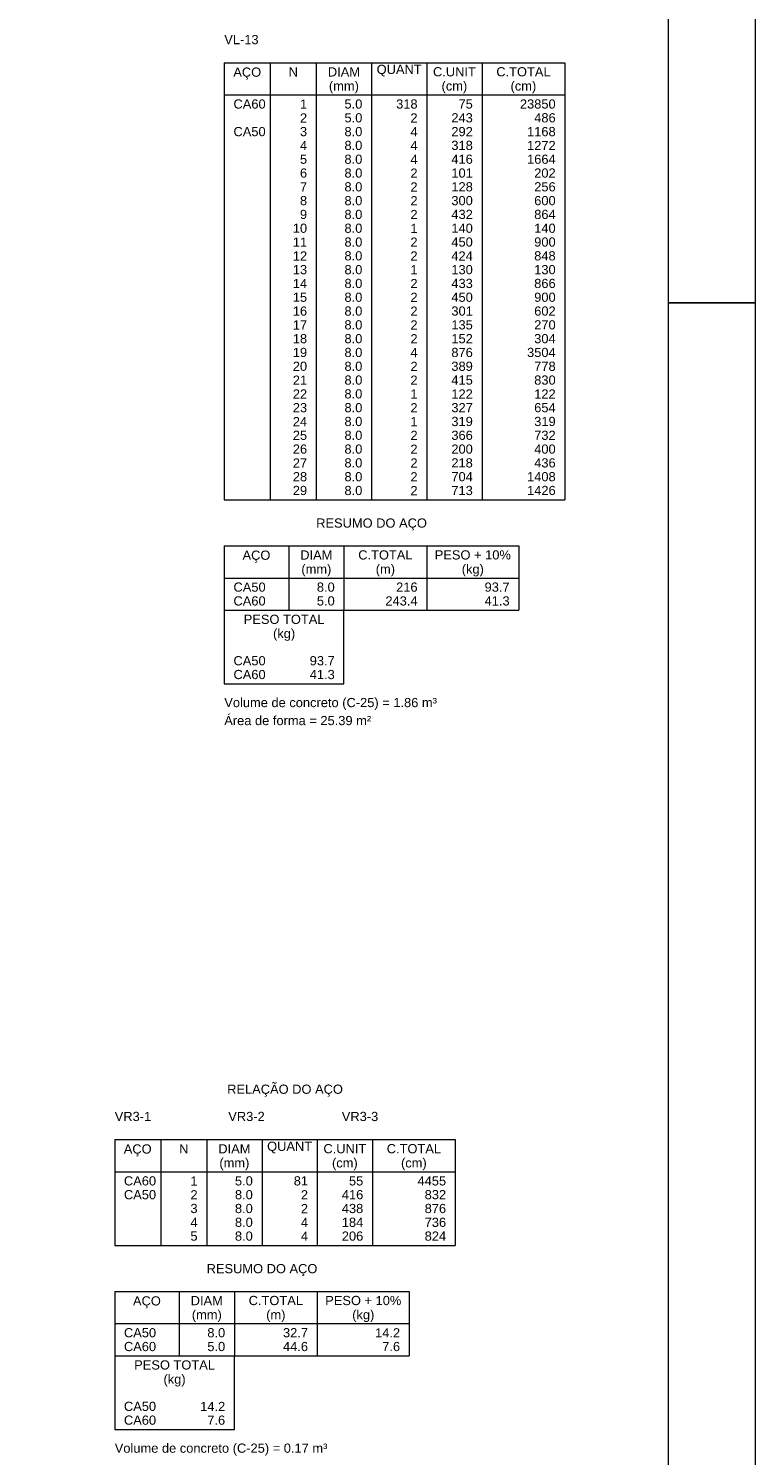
# Model space of a CAD drawing. Header units: millimetres. Extents: x 337 to 526, y -381 to -65.
# Tile 26 of 104: x 413.17 to 421.53, y -364.72 to -348.3. Entities that reach past the tile are written whole.
import ezdxf

# ---------------------------------------------------------------- set-up
doc = ezdxf.new("R2010")
doc.units = ezdxf.units.MM
doc.header["$MEASUREMENT"] = 0
doc.layers.add('DT-Relação do aço', color=7, linetype='Continuous', lineweight=5)
doc.layers.add('PRANCHA 01', color=7, linetype='Continuous', lineweight=20)
doc.styles.add('Arial', font='arial.ttf')

msp = doc.modelspace()

# ---------------------------------------------------------------- linework, layer by layer
at = {"layer": 'DT-Relação do aço', "linetype": 'Continuous'}
for p, q in [((415.4204, -348.6956), (419.3387, -348.6956)), ((415.4204, -348.6956), (415.4204, -353.7259)), ((415.9499, -348.6956), (415.9499, -353.7259)), ((416.4794, -348.6956), (416.4794, -353.7259)), ((417.1148, -348.6956), (417.1148, -353.7259)), ((417.7502, -348.6956), (417.7502, -353.7259)), ((418.3856, -348.6956), (418.3856, -353.7259)), ((419.3387, -348.6956), (419.3387, -353.7259)), ((415.4204, -349.0663), (419.3387, -349.0663)), ((415.4204, -353.7259), (419.3387, -353.7259)), ((415.4204, -354.2554), (415.4204, -354.9967)), ((415.4204, -354.2554), (418.8092, -354.2554)), ((416.1617, -354.2554), (416.1617, -354.9967)), ((416.7971, -354.2554), (416.7971, -354.9967)), ((417.7502, -354.2554), (417.7502, -354.9967)), ((418.8092, -354.2554), (418.8092, -354.9967)), ((415.4204, -354.626), (418.8092, -354.626)), ((415.4204, -354.9967), (418.8092, -354.9967)), ((415.4204, -354.9967), (415.4204, -355.8439)), ((416.7971, -355.8439), (416.7971, -354.9967)), ((415.4204, -355.8439), (416.7971, -355.8439)), ((414.1602, -361.0885), (418.0785, -361.0885)), ((414.1602, -361.0885), (414.1602, -362.3063)), ((414.6897, -361.0885), (414.6897, -362.3063)), ((415.2192, -361.0885), (415.2192, -362.3063)), ((415.8546, -361.0885), (415.8546, -362.3063)), ((416.49, -361.0885), (416.49, -362.3063)), ((417.1254, -361.0885), (417.1254, -362.3063)), ((418.0785, -361.0885), (418.0785, -362.3063)), ((414.1602, -361.4591), (418.0785, -361.4591)), ((414.1602, -362.3063), (418.0785, -362.3063)), ((414.1602, -362.8358), (414.1602, -363.5771)), ((414.1602, -362.8358), (417.549, -362.8358)), ((414.9015, -362.8358), (414.9015, -363.5771)), ((415.5369, -362.8358), (415.5369, -363.5771)), ((416.49, -362.8358), (416.49, -363.5771)), ((417.549, -362.8358), (417.549, -363.5771)), ((414.1602, -363.2065), (417.549, -363.2065)), ((414.1602, -363.5771), (417.549, -363.5771)), ((414.1602, -363.5771), (414.1602, -364.4243)), ((415.5369, -364.4243), (415.5369, -363.5771)), ((414.1602, -364.4243), (415.5369, -364.4243))]:
    msp.add_line(p, q, dxfattribs=at)
at = {"layer": 'PRANCHA 01'}
msp.add_line((420.5312, -351.4573), (421.5312, -351.4573), dxfattribs=at)
msp.add_line((420.5312, -351.4573), (421.5312, -351.4573), dxfattribs=at)
for points in [[(337.4312, -381.1573), (421.5312, -381.1573), (421.5312, -321.7573), (337.4312, -321.7573), (337.4312, -381.1573)], [(421.5312, -351.4573), (420.5312, -351.4573)], [(421.5312, -351.4573), (420.5312, -351.4573)]]:
    msp.add_lwpolyline(points, dxfattribs=at)
msp.add_lwpolyline([(339.9312, -380.1573), (420.5312, -380.1573), (420.5312, -322.7573), (339.9312, -322.7573)], close=True, dxfattribs=at)

# ---------------------------------------------------------------- texts
at = {"layer": 'DT-Relação do aço', "linetype": 'Continuous', "char_height": 0.1059, "line_spacing_factor": 0.798, "style": 'Arial'}
for s, insert, width, attachment_point in [('VL-13', (415.4204, -348.4838), 0.791568, 7), ('AÇO', (415.6847, -348.8898), 0.642814, 8), ('N', (416.2147, -348.8545), 0.214223, 8), ('DIAM', (416.7971, -348.8545), 0.741597, 8), ('QUANT', (417.4325, -348.8545), 1.038235, 8), ('C.UNIT', (418.0679, -348.8545), 0.988699, 8), ('C.TOTAL', (418.8622, -348.8545), 1.252603, 8), ('(mm)', (416.7967, -349.0478), 0.691771, 8), ('(cm)', (418.0677, -349.0478), 0.592988, 8), ('(cm)', (418.8617, -349.0478), 0.592988, 8), ('CA60', (415.5263, -349.2251), 0.742031, 7), ('1', (416.3735, -349.2251), 0.164976, 9), ('5.0', (417.0089, -349.2251), 0.412368, 9), ('318', (417.6443, -349.2251), 0.494929, 9), ('75', (418.2797, -349.2251), 0.329953, 9), ('23850', (419.2328, -349.2251), 0.824881, 9), ('2', (416.3735, -349.384), 0.164976, 9), ('5.0', (417.0089, -349.384), 0.412368, 9), ('2', (417.6443, -349.384), 0.164976, 9), ('243', (418.2797, -349.384), 0.494929, 9), ('486', (419.2328, -349.384), 0.494929, 9), ('CA50', (415.5263, -349.5428), 0.742031, 7), ('3', (416.3735, -349.5428), 0.164976, 9), ('8.0', (417.0089, -349.5428), 0.412368, 9), ('4', (417.6443, -349.5428), 0.164976, 9), ('292', (418.2797, -349.5428), 0.494929, 9), ('1168', (419.2328, -349.5428), 0.659905, 9), ('4', (416.3735, -349.7017), 0.164976, 9), ('8.0', (417.0089, -349.7017), 0.412368, 9), ('4', (417.6443, -349.7017), 0.164976, 9), ('318', (418.2797, -349.7017), 0.494929, 9), ('1272', (419.2328, -349.7017), 0.659905, 9), ('5', (416.3735, -349.8605), 0.164976, 9), ('8.0', (417.0089, -349.8605), 0.412368, 9), ('4', (417.6443, -349.8605), 0.164976, 9), ('416', (418.2797, -349.8605), 0.494929, 9), ('1664', (419.2328, -349.8605), 0.659905, 9), ('6', (416.3735, -350.0194), 0.164976, 9), ('8.0', (417.0089, -350.0194), 0.412368, 9), ('2', (417.6443, -350.0194), 0.164976, 9), ('101', (418.2797, -350.0194), 0.494929, 9), ('202', (419.2328, -350.0194), 0.494929, 9), ('7', (416.3735, -350.1782), 0.164976, 9), ('8.0', (417.0089, -350.1782), 0.412368, 9), ('2', (417.6443, -350.1782), 0.164976, 9), ('128', (418.2797, -350.1782), 0.494929, 9), ('256', (419.2328, -350.1782), 0.494929, 9), ('8', (416.3735, -350.3371), 0.164976, 9), ('8.0', (417.0089, -350.3371), 0.412368, 9), ('2', (417.6443, -350.3371), 0.164976, 9), ('300', (418.2797, -350.3371), 0.494929, 9), ('600', (419.2328, -350.3371), 0.494929, 9), ('9', (416.3735, -350.4959), 0.164976, 9), ('8.0', (417.0089, -350.4959), 0.412368, 9), ('2', (417.6443, -350.4959), 0.164976, 9), ('432', (418.2797, -350.4959), 0.494929, 9), ('864', (419.2328, -350.4959), 0.494929, 9), ('10', (416.3735, -350.6548), 0.329953, 9), ('8.0', (417.0089, -350.6548), 0.412368, 9), ('1', (417.6443, -350.6548), 0.164976, 9), ('140', (418.2797, -350.6548), 0.494929, 9), ('140', (419.2328, -350.6548), 0.494929, 9), ('11', (416.3735, -350.8136), 0.329953, 9), ('8.0', (417.0089, -350.8136), 0.412368, 9), ('2', (417.6443, -350.8136), 0.164976, 9), ('450', (418.2797, -350.8136), 0.494929, 9), ('900', (419.2328, -350.8136), 0.494929, 9), ('12', (416.3735, -350.9725), 0.329953, 9), ('8.0', (417.0089, -350.9725), 0.412368, 9), ('2', (417.6443, -350.9725), 0.164976, 9), ('424', (418.2797, -350.9725), 0.494929, 9), ('848', (419.2328, -350.9725), 0.494929, 9), ('13', (416.3735, -351.1313), 0.329953, 9), ('8.0', (417.0089, -351.1313), 0.412368, 9), ('1', (417.6443, -351.1313), 0.164976, 9), ('130', (418.2797, -351.1313), 0.494929, 9), ('130', (419.2328, -351.1313), 0.494929, 9), ('14', (416.3735, -351.2902), 0.329953, 9), ('8.0', (417.0089, -351.2902), 0.412368, 9), ('2', (417.6443, -351.2902), 0.164976, 9), ('433', (418.2797, -351.2902), 0.494929, 9), ('866', (419.2328, -351.2902), 0.494929, 9), ('15', (416.3735, -351.449), 0.329953, 9), ('8.0', (417.0089, -351.449), 0.412368, 9), ('2', (417.6443, -351.449), 0.164976, 9), ('450', (418.2797, -351.449), 0.494929, 9), ('900', (419.2328, -351.449), 0.494929, 9), ('16', (416.3735, -351.6079), 0.329953, 9), ('8.0', (417.0089, -351.6079), 0.412368, 9), ('2', (417.6443, -351.6079), 0.164976, 9), ('301', (418.2797, -351.6079), 0.494929, 9), ('602', (419.2328, -351.6079), 0.494929, 9), ('17', (416.3735, -351.7667), 0.329953, 9), ('8.0', (417.0089, -351.7667), 0.412368, 9), ('2', (417.6443, -351.7667), 0.164976, 9), ('135', (418.2797, -351.7667), 0.494929, 9), ('270', (419.2328, -351.7667), 0.494929, 9), ('18', (416.3735, -351.9256), 0.329953, 9), ('8.0', (417.0089, -351.9256), 0.412368, 9), ('2', (417.6443, -351.9256), 0.164976, 9), ('152', (418.2797, -351.9256), 0.494929, 9), ('304', (419.2328, -351.9256), 0.494929, 9), ('19', (416.3735, -352.0844), 0.329953, 9), ('8.0', (417.0089, -352.0844), 0.412368, 9), ('4', (417.6443, -352.0844), 0.164976, 9), ('876', (418.2797, -352.0844), 0.494929, 9), ('3504', (419.2328, -352.0844), 0.659905, 9), ('20', (416.3735, -352.2433), 0.329953, 9), ('8.0', (417.0089, -352.2433), 0.412368, 9), ('2', (417.6443, -352.2433), 0.164976, 9), ('389', (418.2797, -352.2433), 0.494929, 9), ('778', (419.2328, -352.2433), 0.494929, 9), ('21', (416.3735, -352.4021), 0.329953, 9), ('8.0', (417.0089, -352.4021), 0.412368, 9), ('2', (417.6443, -352.4021), 0.164976, 9), ('415', (418.2797, -352.4021), 0.494929, 9), ('830', (419.2328, -352.4021), 0.494929, 9), ('22', (416.3735, -352.561), 0.329953, 9), ('8.0', (417.0089, -352.561), 0.412368, 9), ('1', (417.6443, -352.561), 0.164976, 9), ('122', (418.2797, -352.561), 0.494929, 9), ('122', (419.2328, -352.561), 0.494929, 9), ('23', (416.3735, -352.7198), 0.329953, 9), ('8.0', (417.0089, -352.7198), 0.412368, 9), ('2', (417.6443, -352.7198), 0.164976, 9), ('327', (418.2797, -352.7198), 0.494929, 9), ('654', (419.2328, -352.7198), 0.494929, 9), ('24', (416.3735, -352.8787), 0.329953, 9), ('8.0', (417.0089, -352.8787), 0.412368, 9), ('1', (417.6443, -352.8787), 0.164976, 9), ('319', (418.2797, -352.8787), 0.494929, 9), ('319', (419.2328, -352.8787), 0.494929, 9), ('25', (416.3735, -353.0375), 0.329953, 9), ('8.0', (417.0089, -353.0375), 0.412368, 9), ('2', (417.6443, -353.0375), 0.164976, 9), ('366', (418.2797, -353.0375), 0.494929, 9), ('732', (419.2328, -353.0375), 0.494929, 9), ('26', (416.3735, -353.1964), 0.329953, 9), ('27', (416.3735, -353.3552), 0.329953, 9), ('8.0', (417.0089, -353.1964), 0.412368, 9), ('8.0', (417.0089, -353.3552), 0.412368, 9), ('2', (417.6443, -353.1964), 0.164976, 9), ('2', (417.6443, -353.3552), 0.164976, 9), ('200', (418.2797, -353.1964), 0.494929, 9), ('218', (418.2797, -353.3552), 0.494929, 9), ('400', (419.2328, -353.1964), 0.494929, 9), ('436', (419.2328, -353.3552), 0.494929, 9), ('28', (416.3735, -353.5141), 0.329953, 9), ('8.0', (417.0089, -353.5141), 0.412368, 9), ('2', (417.6443, -353.5141), 0.164976, 9), ('704', (418.2797, -353.5141), 0.494929, 9), ('1408', (419.2328, -353.5141), 0.659905, 9), ('29', (416.3735, -353.6729), 0.329953, 9), ('8.0', (417.0089, -353.6729), 0.412368, 9), ('2', (417.6443, -353.6729), 0.164976, 9), ('713', (418.2797, -353.6729), 0.494929, 9), ('1426', (419.2328, -353.6729), 0.659905, 9), ('RESUMO DO AÇO', (417.1147, -354.0788), 2.554598, 8), ('AÇO', (415.7907, -354.4488), 0.642814, 8), ('DIAM', (416.4794, -354.4142), 0.741597, 8), ('C.TOTAL', (417.2737, -354.4142), 1.252603, 8), ('PESO + 10%', (418.2797, -354.4142), 1.756078, 8), ('(mm)', (416.4797, -354.6078), 0.691771, 8), ('(m)', (417.2737, -354.6078), 0.444668, 8), ('(kg)', (418.2797, -354.6078), 0.510862, 8), ('CA50', (415.5263, -354.7849), 0.742031, 7), ('8.0', (416.6912, -354.7849), 0.412368, 9), ('216', (417.6443, -354.7849), 0.494929, 9), ('93.7', (418.7033, -354.7849), 0.577345, 9), ('CA60', (415.5263, -354.9437), 0.742031, 7), ('5.0', (416.6912, -354.9437), 0.412368, 9), ('243.4', (417.6443, -354.9437), 0.742321, 9), ('41.3', (418.7033, -354.9437), 0.577345, 9), ('PESO TOTAL', (416.1088, -355.1555), 1.862682, 8), ('(kg)', (416.1087, -355.3488), 0.510862, 8), ('CA50', (415.5263, -355.6321), 0.742031, 7), ('93.7', (416.6912, -355.6321), 0.577345, 9), ('CA60', (415.5263, -355.7909), 0.742031, 7), ('41.3', (416.6912, -355.7909), 0.577345, 9), ('Volume de concreto (C-25) = 1.86 m³', (415.4207, -356.1438), 4.904967, 7), ('Área de forma = 25.39 m²', (415.4204, -356.3204), 3.388314, 7), ('RELAÇÃO DO AÇO', (416.1195, -360.5941), 2.670327, 8), ('VR3-1', (414.1602, -360.8767), 0.840814, 7), ('VR3-2', (415.4663, -360.8767), 0.840814, 7), ('VR3-3', (416.7724, -360.8767), 0.840814, 7), ('AÇO', (414.4245, -361.2821), 0.642814, 8), ('N', (414.9545, -361.2473), 0.214223, 8), ('DIAM', (415.5369, -361.2473), 0.741597, 8), ('QUANT', (416.1723, -361.2473), 1.038235, 8), ('C.UNIT', (416.8077, -361.2473), 0.988699, 8), ('C.TOTAL', (417.602, -361.2473), 1.252603, 8), ('(mm)', (415.5365, -361.4411), 0.691771, 8), ('(cm)', (416.8075, -361.4411), 0.592988, 8), ('(cm)', (417.6015, -361.4411), 0.592988, 8), ('CA60', (414.2661, -361.618), 0.742031, 7), ('1', (415.1133, -361.618), 0.164976, 9), ('5.0', (415.7487, -361.618), 0.412368, 9), ('81', (416.3841, -361.618), 0.329953, 9), ('55', (417.0195, -361.618), 0.329953, 9), ('4455', (417.9726, -361.618), 0.659905, 9), ('CA50', (414.2661, -361.7768), 0.742031, 7), ('2', (415.1133, -361.7768), 0.164976, 9), ('8.0', (415.7487, -361.7768), 0.412368, 9), ('2', (416.3841, -361.7768), 0.164976, 9), ('416', (417.0195, -361.7768), 0.494929, 9), ('832', (417.9726, -361.7768), 0.494929, 9), ('3', (415.1133, -361.9357), 0.164976, 9), ('8.0', (415.7487, -361.9357), 0.412368, 9), ('2', (416.3841, -361.9357), 0.164976, 9), ('438', (417.0195, -361.9357), 0.494929, 9), ('876', (417.9726, -361.9357), 0.494929, 9), ('4', (415.1133, -362.0945), 0.164976, 9), ('8.0', (415.7487, -362.0945), 0.412368, 9), ('4', (416.3841, -362.0945), 0.164976, 9), ('184', (417.0195, -362.0945), 0.494929, 9), ('736', (417.9726, -362.0945), 0.494929, 9), ('5', (415.1133, -362.2534), 0.164976, 9), ('8.0', (415.7487, -362.2534), 0.412368, 9), ('4', (416.3841, -362.2534), 0.164976, 9), ('206', (417.0195, -362.2534), 0.494929, 9), ('824', (417.9726, -362.2534), 0.494929, 9), ('RESUMO DO AÇO', (415.8545, -362.6591), 2.554598, 8), ('AÇO', (414.5305, -363.0301), 0.642814, 8), ('DIAM', (415.2192, -362.9947), 0.741597, 8), ('C.TOTAL', (416.0135, -362.9947), 1.252603, 8), ('PESO + 10%', (417.0195, -362.9947), 1.756078, 8), ('(mm)', (415.2195, -363.1881), 0.691771, 8), ('(m)', (416.0135, -363.1881), 0.444668, 8), ('(kg)', (417.0195, -363.1881), 0.510862, 8), ('CA50', (414.2661, -363.3653), 0.742031, 7), ('8.0', (415.431, -363.3653), 0.412368, 9), ('32.7', (416.3841, -363.3653), 0.577345, 9), ('14.2', (417.4431, -363.3653), 0.577345, 9), ('CA60', (414.2661, -363.5242), 0.742031, 7), ('5.0', (415.431, -363.5242), 0.412368, 9), ('44.6', (416.3841, -363.5242), 0.577345, 9), ('7.6', (417.4431, -363.5242), 0.412368, 9), ('PESO TOTAL', (414.8486, -363.736), 1.862682, 8), ('(kg)', (414.8485, -363.9301), 0.510862, 8), ('CA50', (414.2661, -364.2125), 0.742031, 7), ('14.2', (415.431, -364.2125), 0.577345, 9), ('CA60', (414.2661, -364.3714), 0.742031, 7), ('7.6', (415.431, -364.3714), 0.412368, 9), ('Volume de concreto (C-25) = 0.17 m³', (414.1605, -364.7241), 4.904967, 7)]:
    msp.add_mtext(s, dxfattribs=dict(at, insert=insert, width=width, attachment_point=attachment_point))

doc.saveas('drawing.dxf')
